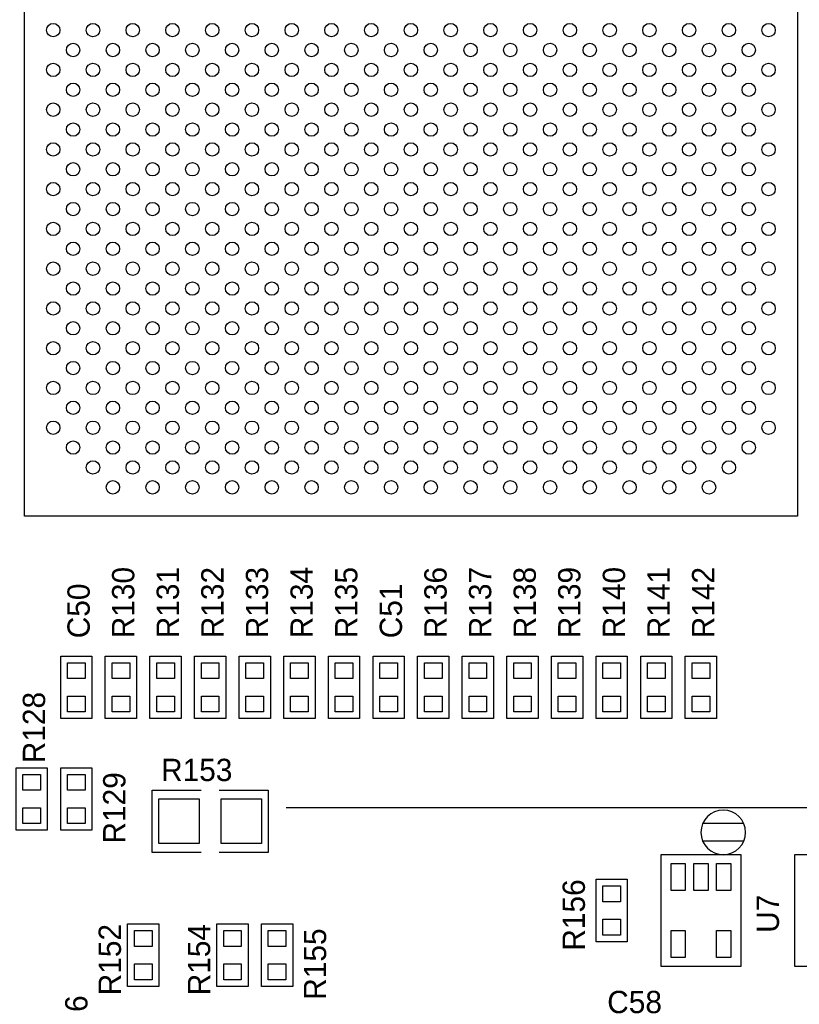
# Model space of a CAD drawing. Extents: x -13981 to 19531, y -9981 to 12034.
# Tile 5 of 16: x -7015 to -4394, y 2652 to 5961. Entities that reach past the tile are written whole.
import ezdxf

# ---------------------------------------------------------------- set-up
doc = ezdxf.new("R2010")
doc.units = 0
doc.header["$MEASUREMENT"] = 0
doc.layers.get('0').update_dxf_attribs({"color": 1, "linetype": 'CONTINUOUS'})
doc.layers.add('1', color=3, linetype='CONTINUOUS')

# ---------------------------------------------------------------- blocks, each defined once
blk = doc.blocks.new('FIGURE_CIRCLE')
blk.add_circle((0, 0), 0.5)
blk = doc.blocks.new('FIGURE_SQUARE')
blk.add_lwpolyline([(-0.5, -0.5), (-0.5, 0.5), (0.5, 0.5), (0.5, -0.5)], close=True)

msp = doc.modelspace()

# ---------------------------------------------------------------- linework, layer by layer
at = {"layer": '1'}
for points in [[(-6999.21, 4292.7898), (-6999.21, 6891.2098), (-4400.79, 6891.2098), (-4400.79, 4292.7898)], [(-6772.5, 3821.9998), (-6772.5, 3611.9998), (-6877.5, 3611.9998), (-6877.5, 3821.9998)], [(-6622.5, 3821.9998), (-6622.5, 3611.9998), (-6727.5, 3611.9998), (-6727.5, 3821.9998)], [(-6577.5, 3611.9998), (-6577.5, 3821.9998), (-6472.5, 3821.9998), (-6472.5, 3611.9998)], [(-6322.5, 3821.9998), (-6322.5, 3611.9998), (-6427.5, 3611.9998), (-6427.5, 3821.9998)], [(-6277.5, 3611.9998), (-6277.5, 3821.9998), (-6172.5, 3821.9998), (-6172.5, 3611.9998)], [(-6022.5, 3821.9998), (-6022.5, 3611.9998), (-6127.5, 3611.9998), (-6127.5, 3821.9998)], [(-5977.5, 3611.9998), (-5977.5, 3821.9998), (-5872.5, 3821.9998), (-5872.5, 3611.9998)], [(-5827.5, 3611.9998), (-5827.5, 3821.9998), (-5722.5, 3821.9998), (-5722.5, 3611.9998)], [(-5572.5, 3821.9998), (-5572.5, 3611.9998), (-5677.5, 3611.9998), (-5677.5, 3821.9998)], [(-5422.5, 3821.9998), (-5422.5, 3611.9998), (-5527.5, 3611.9998), (-5527.5, 3821.9998)], [(-5272.5, 3821.9998), (-5272.5, 3611.9998), (-5377.5, 3611.9998), (-5377.5, 3821.9998)], [(-5122.5, 3821.9998), (-5122.5, 3611.9998), (-5227.5, 3611.9998), (-5227.5, 3821.9998)], [(-5077.5, 3611.9998), (-5077.5, 3821.9998), (-4972.5, 3821.9998), (-4972.5, 3611.9998)], [(-4927.5, 3611.9998), (-4927.5, 3821.9998), (-4822.5, 3821.9998), (-4822.5, 3611.9998)], [(-4777.5, 3611.9998), (-4777.5, 3821.9998), (-4672.5, 3821.9998), (-4672.5, 3611.9998)], [(-7027.5, 3236.9998), (-7027.5, 3446.9998), (-6922.5, 3446.9998), (-6922.5, 3236.9998)], [(-6772.5, 3446.9998), (-6772.5, 3236.9998), (-6877.5, 3236.9998), (-6877.5, 3446.9998)], [(-4590, 3154.4998), (-4860, 3154.4998), (-4860, 2779.4998), (-4590, 2779.4998)], [(-4140, 3154.4998), (-4410, 3154.4998), (-4410, 2779.4998), (-4140, 2779.4998)], [(-5077.5, 2861.9998), (-5077.5, 3071.9998), (-4972.5, 3071.9998), (-4972.5, 2861.9998)], [(-6652.5, 2711.9998), (-6652.5, 2921.9998), (-6547.5, 2921.9998), (-6547.5, 2711.9998)], [(-6247.5, 2921.9998), (-6247.5, 2711.9998), (-6352.5, 2711.9998), (-6352.5, 2921.9998)], [(-6202.5, 2711.9998), (-6202.5, 2921.9998), (-6097.5, 2921.9998), (-6097.5, 2711.9998)]]:
    msp.add_lwpolyline(points, close=True, dxfattribs=at)
for points in [[(-3450, 4391.9998), (-3450, 3311.9998), (-6120, 3311.9998)], [(-6570, 3371.9998), (-6405, 3371.9998)], [(-6405, 3161.9998), (-6570, 3161.9998), (-6570, 3371.9998)], [(-6345, 3371.9998), (-6180, 3371.9998), (-6180, 3356.9998), (-6180, 3161.9998), (-6345, 3161.9998)], [(-4718.2023, 3260.6998), (-4581.7977, 3260.6998)], [(-4719.2499, 3200.6998), (-4580.7501, 3200.6998)]]:
    msp.add_lwpolyline(points, dxfattribs=at)
msp.add_lwpolyline([(-4575, 3229.4998, 1), (-4725, 3229.4998, 1)], format="xyb", close=True, dxfattribs=at)

# ---------------------------------------------------------------- block references
for name, p, xscale, yscale in [('FIGURE_CIRCLE', (-6902.64, 5926.0498), 45, 45), ('FIGURE_CIRCLE', (-6769.02, 5926.0498), 45, 45), ('FIGURE_CIRCLE', (-6635.4, 5926.0498), 45, 45), ('FIGURE_CIRCLE', (-6501.75, 5926.0498), 45, 45), ('FIGURE_CIRCLE', (-6368.13, 5926.0498), 45, 45), ('FIGURE_CIRCLE', (-6234.51, 5926.0498), 45, 45), ('FIGURE_CIRCLE', (-6100.89, 5926.0498), 45, 45), ('FIGURE_CIRCLE', (-5967.24, 5926.0498), 45, 45), ('FIGURE_CIRCLE', (-5833.62, 5926.0498), 45, 45), ('FIGURE_CIRCLE', (-5700, 5926.0498), 45, 45), ('FIGURE_CIRCLE', (-5566.38, 5926.0498), 45, 45), ('FIGURE_CIRCLE', (-5432.76, 5926.0498), 45, 45), ('FIGURE_CIRCLE', (-5299.11, 5926.0498), 45, 45), ('FIGURE_CIRCLE', (-5165.49, 5926.0498), 45, 45), ('FIGURE_CIRCLE', (-5031.87, 5926.0498), 45, 45), ('FIGURE_CIRCLE', (-4898.25, 5926.0498), 45, 45), ('FIGURE_CIRCLE', (-4764.6, 5926.0498), 45, 45), ('FIGURE_CIRCLE', (-4630.98, 5926.0498), 45, 45), ('FIGURE_CIRCLE', (-4497.36, 5926.0498), 45, 45), ('FIGURE_CIRCLE', (-6835.83, 5859.2398), 45, 45), ('FIGURE_CIRCLE', (-6702.21, 5859.2398), 45, 45), ('FIGURE_CIRCLE', (-6568.56, 5859.2398), 45, 45), ('FIGURE_CIRCLE', (-6434.94, 5859.2398), 45, 45), ('FIGURE_CIRCLE', (-6301.32, 5859.2398), 45, 45), ('FIGURE_CIRCLE', (-6167.7, 5859.2398), 45, 45), ('FIGURE_CIRCLE', (-6034.05, 5859.2398), 45, 45), ('FIGURE_CIRCLE', (-5900.43, 5859.2398), 45, 45), ('FIGURE_CIRCLE', (-5766.81, 5859.2398), 45, 45), ('FIGURE_CIRCLE', (-5633.19, 5859.2398), 45, 45), ('FIGURE_CIRCLE', (-5499.57, 5859.2398), 45, 45), ('FIGURE_CIRCLE', (-5365.95, 5859.2398), 45, 45), ('FIGURE_CIRCLE', (-5232.3, 5859.2398), 45, 45), ('FIGURE_CIRCLE', (-5098.68, 5859.2398), 45, 45), ('FIGURE_CIRCLE', (-4965.06, 5859.2398), 45, 45), ('FIGURE_CIRCLE', (-4831.44, 5859.2398), 45, 45), ('FIGURE_CIRCLE', (-4697.79, 5859.2398), 45, 45), ('FIGURE_CIRCLE', (-4564.17, 5859.2398), 45, 45), ('FIGURE_CIRCLE', (-6902.64, 5792.4298), 45, 45), ('FIGURE_CIRCLE', (-6769.02, 5792.4298), 45, 45), ('FIGURE_CIRCLE', (-6635.4, 5792.4298), 45, 45), ('FIGURE_CIRCLE', (-6501.75, 5792.4298), 45, 45), ('FIGURE_CIRCLE', (-6368.13, 5792.4298), 45, 45), ('FIGURE_CIRCLE', (-6234.51, 5792.4298), 45, 45), ('FIGURE_CIRCLE', (-6100.89, 5792.4298), 45, 45), ('FIGURE_CIRCLE', (-5967.24, 5792.4298), 45, 45), ('FIGURE_CIRCLE', (-5833.62, 5792.4298), 45, 45), ('FIGURE_CIRCLE', (-5700, 5792.4298), 45, 45), ('FIGURE_CIRCLE', (-5566.38, 5792.4298), 45, 45), ('FIGURE_CIRCLE', (-5432.76, 5792.4298), 45, 45), ('FIGURE_CIRCLE', (-5299.11, 5792.4298), 45, 45), ('FIGURE_CIRCLE', (-5165.49, 5792.4298), 45, 45), ('FIGURE_CIRCLE', (-5031.87, 5792.4298), 45, 45), ('FIGURE_CIRCLE', (-4898.25, 5792.4298), 45, 45), ('FIGURE_CIRCLE', (-4764.6, 5792.4298), 45, 45), ('FIGURE_CIRCLE', (-4630.98, 5792.4298), 45, 45), ('FIGURE_CIRCLE', (-4497.36, 5792.4298), 45, 45), ('FIGURE_CIRCLE', (-6835.83, 5725.6198), 45, 45), ('FIGURE_CIRCLE', (-6702.21, 5725.6198), 45, 45), ('FIGURE_CIRCLE', (-6568.56, 5725.6198), 45, 45), ('FIGURE_CIRCLE', (-6434.94, 5725.6198), 45, 45), ('FIGURE_CIRCLE', (-6301.32, 5725.6198), 45, 45), ('FIGURE_CIRCLE', (-6167.7, 5725.6198), 45, 45), ('FIGURE_CIRCLE', (-6034.05, 5725.6198), 45, 45), ('FIGURE_CIRCLE', (-5900.43, 5725.6198), 45, 45), ('FIGURE_CIRCLE', (-5766.81, 5725.6198), 45, 45), ('FIGURE_CIRCLE', (-5633.19, 5725.6198), 45, 45), ('FIGURE_CIRCLE', (-5499.57, 5725.6198), 45, 45), ('FIGURE_CIRCLE', (-5365.95, 5725.6198), 45, 45), ('FIGURE_CIRCLE', (-5232.3, 5725.6198), 45, 45), ('FIGURE_CIRCLE', (-5098.68, 5725.6198), 45, 45), ('FIGURE_CIRCLE', (-4965.06, 5725.6198), 45, 45), ('FIGURE_CIRCLE', (-4831.44, 5725.6198), 45, 45), ('FIGURE_CIRCLE', (-4697.79, 5725.6198), 45, 45), ('FIGURE_CIRCLE', (-4564.17, 5725.6198), 45, 45), ('FIGURE_CIRCLE', (-6902.64, 5658.8098), 45, 45), ('FIGURE_CIRCLE', (-6769.02, 5658.8098), 45, 45), ('FIGURE_CIRCLE', (-6635.4, 5658.8098), 45, 45), ('FIGURE_CIRCLE', (-6501.75, 5658.8098), 45, 45), ('FIGURE_CIRCLE', (-6368.13, 5658.8098), 45, 45), ('FIGURE_CIRCLE', (-6234.51, 5658.8098), 45, 45), ('FIGURE_CIRCLE', (-6100.89, 5658.8098), 45, 45), ('FIGURE_CIRCLE', (-5967.24, 5658.8098), 45, 45), ('FIGURE_CIRCLE', (-5833.62, 5658.8098), 45, 45), ('FIGURE_CIRCLE', (-5700, 5658.8098), 45, 45), ('FIGURE_CIRCLE', (-5566.38, 5658.8098), 45, 45), ('FIGURE_CIRCLE', (-5432.76, 5658.8098), 45, 45), ('FIGURE_CIRCLE', (-5299.11, 5658.8098), 45, 45), ('FIGURE_CIRCLE', (-5165.49, 5658.8098), 45, 45), ('FIGURE_CIRCLE', (-5031.87, 5658.8098), 45, 45), ('FIGURE_CIRCLE', (-4898.25, 5658.8098), 45, 45), ('FIGURE_CIRCLE', (-4764.6, 5658.8098), 45, 45), ('FIGURE_CIRCLE', (-4630.98, 5658.8098), 45, 45), ('FIGURE_CIRCLE', (-4497.36, 5658.8098), 45, 45), ('FIGURE_CIRCLE', (-6835.83, 5591.9998), 45, 45), ('FIGURE_CIRCLE', (-6702.21, 5591.9998), 45, 45), ('FIGURE_CIRCLE', (-6568.56, 5591.9998), 45, 45), ('FIGURE_CIRCLE', (-6434.94, 5591.9998), 45, 45), ('FIGURE_CIRCLE', (-6301.32, 5591.9998), 45, 45), ('FIGURE_CIRCLE', (-6167.7, 5591.9998), 45, 45), ('FIGURE_CIRCLE', (-6034.05, 5591.9998), 45, 45), ('FIGURE_CIRCLE', (-5900.43, 5591.9998), 45, 45), ('FIGURE_CIRCLE', (-5766.81, 5591.9998), 45, 45), ('FIGURE_CIRCLE', (-5633.19, 5591.9998), 45, 45), ('FIGURE_CIRCLE', (-5499.57, 5591.9998), 45, 45), ('FIGURE_CIRCLE', (-5365.95, 5591.9998), 45, 45), ('FIGURE_CIRCLE', (-5232.3, 5591.9998), 45, 45), ('FIGURE_CIRCLE', (-5098.68, 5591.9998), 45, 45), ('FIGURE_CIRCLE', (-4965.06, 5591.9998), 45, 45), ('FIGURE_CIRCLE', (-4831.44, 5591.9998), 45, 45), ('FIGURE_CIRCLE', (-4697.79, 5591.9998), 45, 45), ('FIGURE_CIRCLE', (-4564.17, 5591.9998), 45, 45), ('FIGURE_CIRCLE', (-6902.64, 5525.1898), 45, 45), ('FIGURE_CIRCLE', (-6769.02, 5525.1898), 45, 45), ('FIGURE_CIRCLE', (-6635.4, 5525.1898), 45, 45), ('FIGURE_CIRCLE', (-6501.75, 5525.1898), 45, 45), ('FIGURE_CIRCLE', (-6368.13, 5525.1898), 45, 45), ('FIGURE_CIRCLE', (-6234.51, 5525.1898), 45, 45), ('FIGURE_CIRCLE', (-6100.89, 5525.1898), 45, 45), ('FIGURE_CIRCLE', (-5967.24, 5525.1898), 45, 45), ('FIGURE_CIRCLE', (-5833.62, 5525.1898), 45, 45), ('FIGURE_CIRCLE', (-5700, 5525.1898), 45, 45), ('FIGURE_CIRCLE', (-5566.38, 5525.1898), 45, 45), ('FIGURE_CIRCLE', (-5432.76, 5525.1898), 45, 45), ('FIGURE_CIRCLE', (-5299.11, 5525.1898), 45, 45), ('FIGURE_CIRCLE', (-5165.49, 5525.1898), 45, 45), ('FIGURE_CIRCLE', (-5031.87, 5525.1898), 45, 45), ('FIGURE_CIRCLE', (-4898.25, 5525.1898), 45, 45), ('FIGURE_CIRCLE', (-4764.6, 5525.1898), 45, 45), ('FIGURE_CIRCLE', (-4630.98, 5525.1898), 45, 45), ('FIGURE_CIRCLE', (-4497.36, 5525.1898), 45, 45), ('FIGURE_CIRCLE', (-6835.83, 5458.3798), 45, 45), ('FIGURE_CIRCLE', (-6702.21, 5458.3798), 45, 45), ('FIGURE_CIRCLE', (-6568.56, 5458.3798), 45, 45), ('FIGURE_CIRCLE', (-6434.94, 5458.3798), 45, 45), ('FIGURE_CIRCLE', (-6301.32, 5458.3798), 45, 45), ('FIGURE_CIRCLE', (-6167.7, 5458.3798), 45, 45), ('FIGURE_CIRCLE', (-6034.05, 5458.3798), 45, 45), ('FIGURE_CIRCLE', (-5900.43, 5458.3798), 45, 45), ('FIGURE_CIRCLE', (-5766.81, 5458.3798), 45, 45), ('FIGURE_CIRCLE', (-5633.19, 5458.3798), 45, 45), ('FIGURE_CIRCLE', (-5499.57, 5458.3798), 45, 45), ('FIGURE_CIRCLE', (-5365.95, 5458.3798), 45, 45), ('FIGURE_CIRCLE', (-5232.3, 5458.3798), 45, 45), ('FIGURE_CIRCLE', (-5098.68, 5458.3798), 45, 45), ('FIGURE_CIRCLE', (-4965.06, 5458.3798), 45, 45), ('FIGURE_CIRCLE', (-4831.44, 5458.3798), 45, 45), ('FIGURE_CIRCLE', (-4697.79, 5458.3798), 45, 45), ('FIGURE_CIRCLE', (-4564.17, 5458.3798), 45, 45), ('FIGURE_CIRCLE', (-6902.64, 5391.5698), 45, 45), ('FIGURE_CIRCLE', (-6769.02, 5391.5698), 45, 45), ('FIGURE_CIRCLE', (-6635.4, 5391.5698), 45, 45), ('FIGURE_CIRCLE', (-6501.75, 5391.5698), 45, 45), ('FIGURE_CIRCLE', (-6368.13, 5391.5698), 45, 45), ('FIGURE_CIRCLE', (-6234.51, 5391.5698), 45, 45), ('FIGURE_CIRCLE', (-6100.89, 5391.5698), 45, 45), ('FIGURE_CIRCLE', (-5967.24, 5391.5698), 45, 45), ('FIGURE_CIRCLE', (-5833.62, 5391.5698), 45, 45), ('FIGURE_CIRCLE', (-5700, 5391.5698), 45, 45), ('FIGURE_CIRCLE', (-5566.38, 5391.5698), 45, 45), ('FIGURE_CIRCLE', (-5432.76, 5391.5698), 45, 45), ('FIGURE_CIRCLE', (-5299.11, 5391.5698), 45, 45), ('FIGURE_CIRCLE', (-5165.49, 5391.5698), 45, 45), ('FIGURE_CIRCLE', (-5031.87, 5391.5698), 45, 45), ('FIGURE_CIRCLE', (-4898.25, 5391.5698), 45, 45), ('FIGURE_CIRCLE', (-4764.6, 5391.5698), 45, 45), ('FIGURE_CIRCLE', (-4630.98, 5391.5698), 45, 45), ('FIGURE_CIRCLE', (-4497.36, 5391.5698), 45, 45), ('FIGURE_CIRCLE', (-6835.83, 5324.7598), 45, 45), ('FIGURE_CIRCLE', (-6702.21, 5324.7598), 45, 45), ('FIGURE_CIRCLE', (-6568.56, 5324.7598), 45, 45), ('FIGURE_CIRCLE', (-6434.94, 5324.7598), 45, 45), ('FIGURE_CIRCLE', (-6301.32, 5324.7598), 45, 45), ('FIGURE_CIRCLE', (-6167.7, 5324.7598), 45, 45), ('FIGURE_CIRCLE', (-6034.05, 5324.7598), 45, 45), ('FIGURE_CIRCLE', (-5900.43, 5324.7598), 45, 45), ('FIGURE_CIRCLE', (-5766.81, 5324.7598), 45, 45), ('FIGURE_CIRCLE', (-5633.19, 5324.7598), 45, 45), ('FIGURE_CIRCLE', (-5499.57, 5324.7598), 45, 45), ('FIGURE_CIRCLE', (-5365.95, 5324.7598), 45, 45), ('FIGURE_CIRCLE', (-5232.3, 5324.7598), 45, 45), ('FIGURE_CIRCLE', (-5098.68, 5324.7598), 45, 45), ('FIGURE_CIRCLE', (-4965.06, 5324.7598), 45, 45), ('FIGURE_CIRCLE', (-4831.44, 5324.7598), 45, 45), ('FIGURE_CIRCLE', (-4697.79, 5324.7598), 45, 45), ('FIGURE_CIRCLE', (-4564.17, 5324.7598), 45, 45), ('FIGURE_CIRCLE', (-6902.64, 5257.9498), 45, 45), ('FIGURE_CIRCLE', (-6769.02, 5257.9498), 45, 45), ('FIGURE_CIRCLE', (-6635.4, 5257.9498), 45, 45), ('FIGURE_CIRCLE', (-6501.75, 5257.9498), 45, 45), ('FIGURE_CIRCLE', (-6368.13, 5257.9498), 45, 45), ('FIGURE_CIRCLE', (-6234.51, 5257.9498), 45, 45), ('FIGURE_CIRCLE', (-6100.89, 5257.9498), 45, 45), ('FIGURE_CIRCLE', (-5967.24, 5257.9498), 45, 45), ('FIGURE_CIRCLE', (-5833.62, 5257.9498), 45, 45), ('FIGURE_CIRCLE', (-5700, 5257.9498), 45, 45), ('FIGURE_CIRCLE', (-5566.38, 5257.9498), 45, 45), ('FIGURE_CIRCLE', (-5432.76, 5257.9498), 45, 45), ('FIGURE_CIRCLE', (-5299.11, 5257.9498), 45, 45), ('FIGURE_CIRCLE', (-5165.49, 5257.9498), 45, 45), ('FIGURE_CIRCLE', (-5031.87, 5257.9498), 45, 45), ('FIGURE_CIRCLE', (-4898.25, 5257.9498), 45, 45), ('FIGURE_CIRCLE', (-4764.6, 5257.9498), 45, 45), ('FIGURE_CIRCLE', (-4630.98, 5257.9498), 45, 45), ('FIGURE_CIRCLE', (-4497.36, 5257.9498), 45, 45), ('FIGURE_CIRCLE', (-6835.83, 5191.1098), 45, 45), ('FIGURE_CIRCLE', (-6702.21, 5191.1098), 45, 45), ('FIGURE_CIRCLE', (-6568.56, 5191.1098), 45, 45), ('FIGURE_CIRCLE', (-6434.94, 5191.1098), 45, 45), ('FIGURE_CIRCLE', (-6301.32, 5191.1098), 45, 45), ('FIGURE_CIRCLE', (-6167.7, 5191.1098), 45, 45), ('FIGURE_CIRCLE', (-6034.05, 5191.1098), 45, 45), ('FIGURE_CIRCLE', (-5900.43, 5191.1098), 45, 45), ('FIGURE_CIRCLE', (-5766.81, 5191.1098), 45, 45), ('FIGURE_CIRCLE', (-5633.19, 5191.1098), 45, 45), ('FIGURE_CIRCLE', (-5499.57, 5191.1098), 45, 45), ('FIGURE_CIRCLE', (-5365.95, 5191.1098), 45, 45), ('FIGURE_CIRCLE', (-5232.3, 5191.1098), 45, 45), ('FIGURE_CIRCLE', (-5098.68, 5191.1098), 45, 45), ('FIGURE_CIRCLE', (-4965.06, 5191.1098), 45, 45), ('FIGURE_CIRCLE', (-4831.44, 5191.1098), 45, 45), ('FIGURE_CIRCLE', (-4697.79, 5191.1098), 45, 45), ('FIGURE_CIRCLE', (-4564.17, 5191.1098), 45, 45), ('FIGURE_CIRCLE', (-6902.64, 5124.2998), 45, 45), ('FIGURE_CIRCLE', (-6769.02, 5124.2998), 45, 45), ('FIGURE_CIRCLE', (-6635.4, 5124.2998), 45, 45), ('FIGURE_CIRCLE', (-6501.75, 5124.2998), 45, 45), ('FIGURE_CIRCLE', (-6368.13, 5124.2998), 45, 45), ('FIGURE_CIRCLE', (-6234.51, 5124.2998), 45, 45), ('FIGURE_CIRCLE', (-6100.89, 5124.2998), 45, 45), ('FIGURE_CIRCLE', (-5967.24, 5124.2998), 45, 45), ('FIGURE_CIRCLE', (-5833.62, 5124.2998), 45, 45), ('FIGURE_CIRCLE', (-5700, 5124.2998), 45, 45), ('FIGURE_CIRCLE', (-5566.38, 5124.2998), 45, 45), ('FIGURE_CIRCLE', (-5432.76, 5124.2998), 45, 45), ('FIGURE_CIRCLE', (-5299.11, 5124.2998), 45, 45), ('FIGURE_CIRCLE', (-5165.49, 5124.2998), 45, 45), ('FIGURE_CIRCLE', (-5031.87, 5124.2998), 45, 45), ('FIGURE_CIRCLE', (-4898.25, 5124.2998), 45, 45), ('FIGURE_CIRCLE', (-4764.6, 5124.2998), 45, 45), ('FIGURE_CIRCLE', (-4630.98, 5124.2998), 45, 45), ('FIGURE_CIRCLE', (-4497.36, 5124.2998), 45, 45), ('FIGURE_CIRCLE', (-6835.83, 5057.4898), 45, 45), ('FIGURE_CIRCLE', (-6702.21, 5057.4898), 45, 45), ('FIGURE_CIRCLE', (-6568.56, 5057.4898), 45, 45), ('FIGURE_CIRCLE', (-6434.94, 5057.4898), 45, 45), ('FIGURE_CIRCLE', (-6301.32, 5057.4898), 45, 45), ('FIGURE_CIRCLE', (-6167.7, 5057.4898), 45, 45), ('FIGURE_CIRCLE', (-6034.05, 5057.4898), 45, 45), ('FIGURE_CIRCLE', (-5900.43, 5057.4898), 45, 45), ('FIGURE_CIRCLE', (-5766.81, 5057.4898), 45, 45), ('FIGURE_CIRCLE', (-5633.19, 5057.4898), 45, 45), ('FIGURE_CIRCLE', (-5499.57, 5057.4898), 45, 45), ('FIGURE_CIRCLE', (-5365.95, 5057.4898), 45, 45), ('FIGURE_CIRCLE', (-5232.3, 5057.4898), 45, 45), ('FIGURE_CIRCLE', (-5098.68, 5057.4898), 45, 45), ('FIGURE_CIRCLE', (-4965.06, 5057.4898), 45, 45), ('FIGURE_CIRCLE', (-4831.44, 5057.4898), 45, 45), ('FIGURE_CIRCLE', (-4697.79, 5057.4898), 45, 45), ('FIGURE_CIRCLE', (-4564.17, 5057.4898), 45, 45), ('FIGURE_CIRCLE', (-6902.64, 4990.6798), 45, 45), ('FIGURE_CIRCLE', (-6769.02, 4990.6798), 45, 45), ('FIGURE_CIRCLE', (-6635.4, 4990.6798), 45, 45), ('FIGURE_CIRCLE', (-6501.75, 4990.6798), 45, 45), ('FIGURE_CIRCLE', (-6368.13, 4990.6798), 45, 45), ('FIGURE_CIRCLE', (-6234.51, 4990.6798), 45, 45), ('FIGURE_CIRCLE', (-6100.89, 4990.6798), 45, 45), ('FIGURE_CIRCLE', (-5967.24, 4990.6798), 45, 45), ('FIGURE_CIRCLE', (-5833.62, 4990.6798), 45, 45), ('FIGURE_CIRCLE', (-5700, 4990.6798), 45, 45), ('FIGURE_CIRCLE', (-5566.38, 4990.6798), 45, 45), ('FIGURE_CIRCLE', (-5432.76, 4990.6798), 45, 45), ('FIGURE_CIRCLE', (-5299.11, 4990.6798), 45, 45), ('FIGURE_CIRCLE', (-5165.49, 4990.6798), 45, 45), ('FIGURE_CIRCLE', (-5031.87, 4990.6798), 45, 45), ('FIGURE_CIRCLE', (-4898.25, 4990.6798), 45, 45), ('FIGURE_CIRCLE', (-4764.6, 4990.6798), 45, 45), ('FIGURE_CIRCLE', (-4630.98, 4990.6798), 45, 45), ('FIGURE_CIRCLE', (-4497.36, 4990.6798), 45, 45), ('FIGURE_CIRCLE', (-6835.83, 4923.8698), 45, 45), ('FIGURE_CIRCLE', (-6702.21, 4923.8698), 45, 45), ('FIGURE_CIRCLE', (-6568.56, 4923.8698), 45, 45), ('FIGURE_CIRCLE', (-6434.94, 4923.8698), 45, 45), ('FIGURE_CIRCLE', (-6301.32, 4923.8698), 45, 45), ('FIGURE_CIRCLE', (-6167.7, 4923.8698), 45, 45), ('FIGURE_CIRCLE', (-6034.05, 4923.8698), 45, 45), ('FIGURE_CIRCLE', (-5900.43, 4923.8698), 45, 45), ('FIGURE_CIRCLE', (-5766.81, 4923.8698), 45, 45), ('FIGURE_CIRCLE', (-5633.19, 4923.8698), 45, 45), ('FIGURE_CIRCLE', (-5499.57, 4923.8698), 45, 45), ('FIGURE_CIRCLE', (-5365.95, 4923.8698), 45, 45), ('FIGURE_CIRCLE', (-5232.3, 4923.8698), 45, 45), ('FIGURE_CIRCLE', (-5098.68, 4923.8698), 45, 45), ('FIGURE_CIRCLE', (-4965.06, 4923.8698), 45, 45), ('FIGURE_CIRCLE', (-4831.44, 4923.8698), 45, 45), ('FIGURE_CIRCLE', (-4697.79, 4923.8698), 45, 45), ('FIGURE_CIRCLE', (-4564.17, 4923.8698), 45, 45), ('FIGURE_CIRCLE', (-6902.64, 4857.0598), 45, 45), ('FIGURE_CIRCLE', (-6769.02, 4857.0598), 45, 45), ('FIGURE_CIRCLE', (-6635.4, 4857.0598), 45, 45), ('FIGURE_CIRCLE', (-6501.75, 4857.0598), 45, 45), ('FIGURE_CIRCLE', (-6368.13, 4857.0598), 45, 45), ('FIGURE_CIRCLE', (-6234.51, 4857.0598), 45, 45), ('FIGURE_CIRCLE', (-6100.89, 4857.0598), 45, 45), ('FIGURE_CIRCLE', (-5967.24, 4857.0598), 45, 45), ('FIGURE_CIRCLE', (-5833.62, 4857.0598), 45, 45), ('FIGURE_CIRCLE', (-5700, 4857.0598), 45, 45), ('FIGURE_CIRCLE', (-5566.38, 4857.0598), 45, 45), ('FIGURE_CIRCLE', (-5432.76, 4857.0598), 45, 45), ('FIGURE_CIRCLE', (-5299.11, 4857.0598), 45, 45), ('FIGURE_CIRCLE', (-5165.49, 4857.0598), 45, 45), ('FIGURE_CIRCLE', (-5031.87, 4857.0598), 45, 45), ('FIGURE_CIRCLE', (-4898.25, 4857.0598), 45, 45), ('FIGURE_CIRCLE', (-4764.6, 4857.0598), 45, 45), ('FIGURE_CIRCLE', (-4630.98, 4857.0598), 45, 45), ('FIGURE_CIRCLE', (-4497.36, 4857.0598), 45, 45), ('FIGURE_CIRCLE', (-6835.83, 4790.2498), 45, 45), ('FIGURE_CIRCLE', (-6702.21, 4790.2498), 45, 45), ('FIGURE_CIRCLE', (-6568.56, 4790.2498), 45, 45), ('FIGURE_CIRCLE', (-6434.94, 4790.2498), 45, 45), ('FIGURE_CIRCLE', (-6301.32, 4790.2498), 45, 45), ('FIGURE_CIRCLE', (-6167.7, 4790.2498), 45, 45), ('FIGURE_CIRCLE', (-6034.05, 4790.2498), 45, 45), ('FIGURE_CIRCLE', (-5900.43, 4790.2498), 45, 45), ('FIGURE_CIRCLE', (-5766.81, 4790.2498), 45, 45), ('FIGURE_CIRCLE', (-5633.19, 4790.2498), 45, 45), ('FIGURE_CIRCLE', (-5499.57, 4790.2498), 45, 45), ('FIGURE_CIRCLE', (-5365.95, 4790.2498), 45, 45), ('FIGURE_CIRCLE', (-5232.3, 4790.2498), 45, 45), ('FIGURE_CIRCLE', (-5098.68, 4790.2498), 45, 45), ('FIGURE_CIRCLE', (-4965.06, 4790.2498), 45, 45), ('FIGURE_CIRCLE', (-4831.44, 4790.2498), 45, 45), ('FIGURE_CIRCLE', (-4697.79, 4790.2498), 45, 45), ('FIGURE_CIRCLE', (-4564.17, 4790.2498), 45, 45), ('FIGURE_CIRCLE', (-6902.64, 4723.4398), 45, 45), ('FIGURE_CIRCLE', (-6769.02, 4723.4398), 45, 45), ('FIGURE_CIRCLE', (-6635.4, 4723.4398), 45, 45), ('FIGURE_CIRCLE', (-6501.75, 4723.4398), 45, 45), ('FIGURE_CIRCLE', (-6368.13, 4723.4398), 45, 45), ('FIGURE_CIRCLE', (-6234.51, 4723.4398), 45, 45), ('FIGURE_CIRCLE', (-6100.89, 4723.4398), 45, 45), ('FIGURE_CIRCLE', (-5967.24, 4723.4398), 45, 45), ('FIGURE_CIRCLE', (-5833.62, 4723.4398), 45, 45), ('FIGURE_CIRCLE', (-5700, 4723.4398), 45, 45), ('FIGURE_CIRCLE', (-5566.38, 4723.4398), 45, 45), ('FIGURE_CIRCLE', (-5432.76, 4723.4398), 45, 45), ('FIGURE_CIRCLE', (-5299.11, 4723.4398), 45, 45), ('FIGURE_CIRCLE', (-5165.49, 4723.4398), 45, 45), ('FIGURE_CIRCLE', (-5031.87, 4723.4398), 45, 45), ('FIGURE_CIRCLE', (-4898.25, 4723.4398), 45, 45), ('FIGURE_CIRCLE', (-4764.6, 4723.4398), 45, 45), ('FIGURE_CIRCLE', (-4630.98, 4723.4398), 45, 45), ('FIGURE_CIRCLE', (-4497.36, 4723.4398), 45, 45), ('FIGURE_CIRCLE', (-6835.83, 4656.5998), 45, 45), ('FIGURE_CIRCLE', (-6702.21, 4656.5998), 45, 45), ('FIGURE_CIRCLE', (-6568.56, 4656.5998), 45, 45), ('FIGURE_CIRCLE', (-6434.94, 4656.5998), 45, 45), ('FIGURE_CIRCLE', (-6301.32, 4656.5998), 45, 45), ('FIGURE_CIRCLE', (-6167.7, 4656.5998), 45, 45), ('FIGURE_CIRCLE', (-6034.05, 4656.5998), 45, 45), ('FIGURE_CIRCLE', (-5900.43, 4656.5998), 45, 45), ('FIGURE_CIRCLE', (-5766.81, 4656.5998), 45, 45), ('FIGURE_CIRCLE', (-5633.19, 4656.5998), 45, 45), ('FIGURE_CIRCLE', (-5499.57, 4656.5998), 45, 45), ('FIGURE_CIRCLE', (-5365.95, 4656.5998), 45, 45), ('FIGURE_CIRCLE', (-5232.3, 4656.5998), 45, 45), ('FIGURE_CIRCLE', (-5098.68, 4656.5998), 45, 45), ('FIGURE_CIRCLE', (-4965.06, 4656.5998), 45, 45), ('FIGURE_CIRCLE', (-4831.44, 4656.5998), 45, 45), ('FIGURE_CIRCLE', (-4697.79, 4656.5998), 45, 45), ('FIGURE_CIRCLE', (-4564.17, 4656.5998), 45, 45), ('FIGURE_CIRCLE', (-6902.64, 4589.7898), 45, 45), ('FIGURE_CIRCLE', (-6769.02, 4589.7898), 45, 45), ('FIGURE_CIRCLE', (-6635.4, 4589.7898), 45, 45), ('FIGURE_CIRCLE', (-6501.75, 4589.7898), 45, 45), ('FIGURE_CIRCLE', (-6368.13, 4589.7898), 45, 45), ('FIGURE_CIRCLE', (-6234.51, 4589.7898), 45, 45), ('FIGURE_CIRCLE', (-6100.89, 4589.7898), 45, 45), ('FIGURE_CIRCLE', (-5967.24, 4589.7898), 45, 45), ('FIGURE_CIRCLE', (-5833.62, 4589.7898), 45, 45), ('FIGURE_CIRCLE', (-5700, 4589.7898), 45, 45), ('FIGURE_CIRCLE', (-5566.38, 4589.7898), 45, 45), ('FIGURE_CIRCLE', (-5432.76, 4589.7898), 45, 45), ('FIGURE_CIRCLE', (-5299.11, 4589.7898), 45, 45), ('FIGURE_CIRCLE', (-5165.49, 4589.7898), 45, 45), ('FIGURE_CIRCLE', (-5031.87, 4589.7898), 45, 45), ('FIGURE_CIRCLE', (-4898.25, 4589.7898), 45, 45), ('FIGURE_CIRCLE', (-4764.6, 4589.7898), 45, 45), ('FIGURE_CIRCLE', (-4630.98, 4589.7898), 45, 45), ('FIGURE_CIRCLE', (-4497.36, 4589.7898), 45, 45), ('FIGURE_CIRCLE', (-6835.83, 4522.9798), 45, 45), ('FIGURE_CIRCLE', (-6702.21, 4522.9798), 45, 45), ('FIGURE_CIRCLE', (-6568.56, 4522.9798), 45, 45), ('FIGURE_CIRCLE', (-6434.94, 4522.9798), 45, 45), ('FIGURE_CIRCLE', (-6301.32, 4522.9798), 45, 45), ('FIGURE_CIRCLE', (-6167.7, 4522.9798), 45, 45), ('FIGURE_CIRCLE', (-6034.05, 4522.9798), 45, 45), ('FIGURE_CIRCLE', (-5900.43, 4522.9798), 45, 45), ('FIGURE_CIRCLE', (-5766.81, 4522.9798), 45, 45), ('FIGURE_CIRCLE', (-5633.19, 4522.9798), 45, 45), ('FIGURE_CIRCLE', (-5499.57, 4522.9798), 45, 45), ('FIGURE_CIRCLE', (-5365.95, 4522.9798), 45, 45), ('FIGURE_CIRCLE', (-5232.3, 4522.9798), 45, 45), ('FIGURE_CIRCLE', (-5098.68, 4522.9798), 45, 45), ('FIGURE_CIRCLE', (-4965.06, 4522.9798), 45, 45), ('FIGURE_CIRCLE', (-4831.44, 4522.9798), 45, 45), ('FIGURE_CIRCLE', (-4697.79, 4522.9798), 45, 45), ('FIGURE_CIRCLE', (-4564.17, 4522.9798), 45, 45), ('FIGURE_CIRCLE', (-6769.02, 4456.1698), 45, 45), ('FIGURE_CIRCLE', (-6635.4, 4456.1698), 45, 45), ('FIGURE_CIRCLE', (-6501.75, 4456.1698), 45, 45), ('FIGURE_CIRCLE', (-6368.13, 4456.1698), 45, 45), ('FIGURE_CIRCLE', (-6234.51, 4456.1698), 45, 45), ('FIGURE_CIRCLE', (-6100.89, 4456.1698), 45, 45), ('FIGURE_CIRCLE', (-5967.24, 4456.1698), 45, 45), ('FIGURE_CIRCLE', (-5833.62, 4456.1698), 45, 45), ('FIGURE_CIRCLE', (-5700, 4456.1698), 45, 45), ('FIGURE_CIRCLE', (-5566.38, 4456.1698), 45, 45), ('FIGURE_CIRCLE', (-5432.76, 4456.1698), 45, 45), ('FIGURE_CIRCLE', (-5299.11, 4456.1698), 45, 45), ('FIGURE_CIRCLE', (-5165.49, 4456.1698), 45, 45), ('FIGURE_CIRCLE', (-5031.87, 4456.1698), 45, 45), ('FIGURE_CIRCLE', (-4898.25, 4456.1698), 45, 45), ('FIGURE_CIRCLE', (-4764.6, 4456.1698), 45, 45), ('FIGURE_CIRCLE', (-4630.98, 4456.1698), 45, 45), ('FIGURE_CIRCLE', (-6702.21, 4389.3598), 45, 45), ('FIGURE_CIRCLE', (-6568.56, 4389.3598), 45, 45), ('FIGURE_CIRCLE', (-6434.94, 4389.3598), 45, 45), ('FIGURE_CIRCLE', (-6301.32, 4389.3598), 45, 45), ('FIGURE_CIRCLE', (-6167.7, 4389.3598), 45, 45), ('FIGURE_CIRCLE', (-6034.05, 4389.3598), 45, 45), ('FIGURE_CIRCLE', (-5900.43, 4389.3598), 45, 45), ('FIGURE_CIRCLE', (-5766.81, 4389.3598), 45, 45), ('FIGURE_CIRCLE', (-5633.19, 4389.3598), 45, 45), ('FIGURE_CIRCLE', (-5499.57, 4389.3598), 45, 45), ('FIGURE_CIRCLE', (-5365.95, 4389.3598), 45, 45), ('FIGURE_CIRCLE', (-5232.3, 4389.3598), 45, 45), ('FIGURE_CIRCLE', (-5098.68, 4389.3598), 45, 45), ('FIGURE_CIRCLE', (-4965.06, 4389.3598), 45, 45), ('FIGURE_CIRCLE', (-4831.44, 4389.3598), 45, 45), ('FIGURE_CIRCLE', (-4697.79, 4389.3598), 45, 45), ('FIGURE_SQUARE', (-6825, 3773.0998), 59.07, 53.16), ('FIGURE_SQUARE', (-6675, 3773.0998), 59.07, 53.16), ('FIGURE_SQUARE', (-6525, 3773.0998), 59.07, 53.16), ('FIGURE_SQUARE', (-6375, 3773.0998), 59.07, 53.16), ('FIGURE_SQUARE', (-6225, 3773.0998), 59.07, 53.16), ('FIGURE_SQUARE', (-6075, 3773.0998), 59.07, 53.16), ('FIGURE_SQUARE', (-5925, 3773.0998), 59.07, 53.16), ('FIGURE_SQUARE', (-5775, 3773.0998), 59.07, 53.16), ('FIGURE_SQUARE', (-5625, 3773.0998), 59.07, 53.16), ('FIGURE_SQUARE', (-5475, 3773.0998), 59.07, 53.16), ('FIGURE_SQUARE', (-5325, 3773.0998), 59.07, 53.16), ('FIGURE_SQUARE', (-5175, 3773.0998), 59.07, 53.16), ('FIGURE_SQUARE', (-5025, 3773.0998), 59.07, 53.16), ('FIGURE_SQUARE', (-4875, 3773.0998), 59.07, 53.16), ('FIGURE_SQUARE', (-4725, 3773.0998), 59.07, 53.16), ('FIGURE_SQUARE', (-6825, 3660.8998), 59.07, 53.16), ('FIGURE_SQUARE', (-6675, 3660.8998), 59.07, 53.16), ('FIGURE_SQUARE', (-6525, 3660.8998), 59.07, 53.16), ('FIGURE_SQUARE', (-6375, 3660.8998), 59.07, 53.16), ('FIGURE_SQUARE', (-6225, 3660.8998), 59.07, 53.16), ('FIGURE_SQUARE', (-6075, 3660.8998), 59.07, 53.16), ('FIGURE_SQUARE', (-5925, 3660.8998), 59.07, 53.16), ('FIGURE_SQUARE', (-5775, 3660.8998), 59.07, 53.16), ('FIGURE_SQUARE', (-5625, 3660.8998), 59.07, 53.16), ('FIGURE_SQUARE', (-5475, 3660.8998), 59.07, 53.16), ('FIGURE_SQUARE', (-5325, 3660.8998), 59.07, 53.16), ('FIGURE_SQUARE', (-5175, 3660.8998), 59.07, 53.16), ('FIGURE_SQUARE', (-5025, 3660.8998), 59.07, 53.16), ('FIGURE_SQUARE', (-4875, 3660.8998), 59.07, 53.16), ('FIGURE_SQUARE', (-4725, 3660.8998), 59.07, 53.16), ('FIGURE_SQUARE', (-6975, 3398.0998), 59.07, 53.16), ('FIGURE_SQUARE', (-6825, 3398.0998), 59.07, 53.16), ('FIGURE_SQUARE', (-6975, 3285.8998), 59.07, 53.16), ('FIGURE_SQUARE', (-6825, 3285.8998), 59.07, 53.16), ('FIGURE_SQUARE', (-6480, 3266.9998), 135, 150), ('FIGURE_SQUARE', (-6270, 3266.9998), 135, 150), ('FIGURE_SQUARE', (-4801.5, 3079.4998), 48, 90), ('FIGURE_SQUARE', (-4725, 3079.4998), 48, 90), ('FIGURE_SQUARE', (-4648.5, 3079.4998), 48, 90), ('FIGURE_SQUARE', (-5025, 3023.0998), 59.07, 53.16), ('FIGURE_SQUARE', (-5025, 2910.8998), 59.07, 53.16), ('FIGURE_SQUARE', (-6600, 2873.0998), 59.07, 53.16), ('FIGURE_SQUARE', (-6300, 2873.0998), 59.07, 53.16), ('FIGURE_SQUARE', (-6150, 2873.0998), 59.07, 53.16), ('FIGURE_SQUARE', (-4801.5, 2854.4998), 48, 90), ('FIGURE_SQUARE', (-4648.5, 2854.4998), 48, 90), ('FIGURE_SQUARE', (-6600, 2760.8998), 59.07, 53.16), ('FIGURE_SQUARE', (-6300, 2760.8998), 59.07, 53.16), ('FIGURE_SQUARE', (-6150, 2760.8998), 59.07, 53.16)]:
    msp.add_blockref(name, p, dxfattribs=dict(at, xscale=xscale, yscale=yscale))

# ---------------------------------------------------------------- texts
for s, p in [('R130', (-6630, 3881.9998)), ('R131', (-6480, 3881.9998)), ('R132', (-6330, 3881.9998)), ('R133', (-6180, 3881.9998)), ('R134', (-6030, 3881.9998)), ('R135', (-5880, 3881.9998)), ('R136', (-5580, 3881.9998)), ('R137', (-5430, 3881.9998)), ('R138', (-5280, 3881.9998)), ('R139', (-5130, 3881.9998)), ('R140', (-4980, 3881.9998)), ('R141', (-4830, 3881.9998)), ('R142', (-4680, 3881.9998)), ('C50', (-6780, 3881.9998)), ('C51', (-5730, 3881.9998)), ('R128', (-6930, 3461.9998)), ('R129', (-6660, 3191.9998)), ('R156', (-5115, 2831.9998)), ('U7', (-4462.5, 2891.9998)), ('R154', (-6375, 2681.9998)), ('R152', (-6675, 2681.9998)), ('R155', (-5985, 2666.9998)), ('R166', (-6787.5, 2441.9998))]:
    msp.add_text(s, height=75, rotation=90, dxfattribs=at).set_placement(p)
for s, p in [('R153', (-6540, 3401.9998)), ('C58', (-5040, 2621.9998))]:
    msp.add_text(s, height=75, dxfattribs=at).set_placement(p)

doc.saveas('drawing.dxf')
